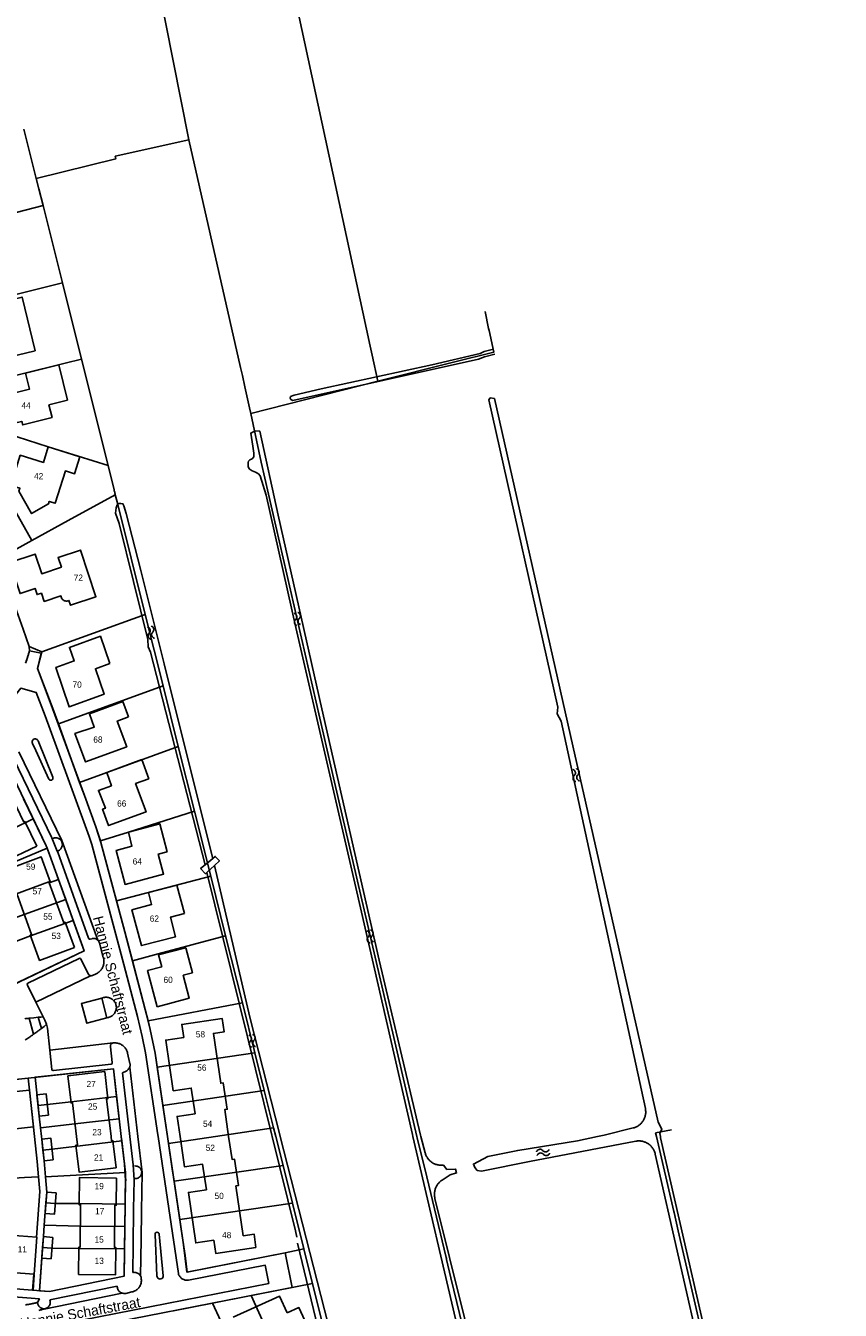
# Model space of a CAD drawing. Extents: x 123992 to 125854, y 449108 to 451911.
# Tile 153 of 175: x 125549 to 125746, y 450958 to 451268. Entities that reach past the tile are written whole.
import ezdxf
from ezdxf.enums import TextEntityAlignment as Align

# ---------------------------------------------------------------- set-up
doc = ezdxf.new("R2010")
doc.units = 0
for name, color, linetype in [('DEFAULT_113', 2, 'CONTINUOUS'), ('DEFAULT_117', 3, 'CONTINUOUS'), ('DEFAULT_21', 8, 'CONTINUOUS'), ('DEFAULT_22', 8, 'CONTINUOUS'), ('DEFAULT_4', 1, 'CONTINUOUS'), ('DEFAULT_48', 141, 'CONTINUOUS'), ('DEFAULT_66', 9, 'CONTINUOUS'), ('DEFAULT_7', 5, 'CONTINUOUS'), ('DEFAULT_99', 9, 'CONTINUOUS'), ('S05_WATER', 141, 'CONTINUOUS')]:
    doc.layers.add(name, color=color, linetype=linetype)

msp = doc.modelspace()

# ---------------------------------------------------------------- linework, layer by layer
at = {"layer": 'DEFAULT_21'}
for points in [[(125596.349, 451356.113), (125632.016, 451190.824), (125632.484, 451188.656), (125633.851, 451182.325)], [(125588.221, 451240.638), (125582.551, 451269.001), (125577.776, 451292.709), (125572.485, 451313.77)], [(125551.34, 451231.33), (125570.59, 451236.046), (125570.444, 451236.647), (125588.221, 451240.638)], [(125588.221, 451240.638), (125600.677, 451185.642), (125601.119, 451183.692), (125601.726, 451181.01), (125602.886, 451175.889), (125603.169, 451174.565)], [(125527.96, 451218.188), (125533.806, 451219.823), (125540.209, 451221.458), (125552.986, 451224.747)], [(125532.554, 451199.844), (125540.872, 451201.918), (125557.649, 451206.102)], [(125661.828, 451189.401), (125660.709, 451194.626), (125660.604, 451195.115), (125659.724, 451199.222)], [(125562.263, 451187.654), (125558.353, 451186.689)], [(125633.851, 451182.325), (125652.133, 451186.949), (125661.828, 451189.401)], [(125661.955, 451189.433), (125661.828, 451189.401)], [(125558.353, 451186.689), (125537.159, 451181.457)], [(125633.851, 451182.325), (125603.169, 451174.565)], [(125603.169, 451174.565), (125605.678, 451162.819), (125623.363, 451085.525), (125643.25, 451000)], [(125539.15, 451171.336), (125554.254, 451166.507), (125568.68, 451161.996)], [(125550.266, 451143.872), (125546.253, 451151.023), (125537.574, 451166.487)], [(125570.447, 451154.931), (125559.047, 451148.684), (125550.266, 451143.872)], [(125550.266, 451143.872), (125542.091, 451139.392)], [(125549.674, 451118.281), (125548.2, 451122.506), (125542.091, 451139.392)], [(125552.658, 451116.998), (125577.679, 451126.014)], [(125548.733, 451114.249), (125548.807, 451114.435), (125548.879, 451114.621), (125548.95, 451114.809), (125549.019, 451114.996), (125549.086, 451115.185), (125549.151, 451115.374), (125549.214, 451115.564), (125549.275, 451115.754), (125549.334, 451115.945), (125549.392, 451116.137), (125549.448, 451116.329), (125549.501, 451116.521), (125549.553, 451116.715), (125549.603, 451116.908), (125549.651, 451117.102), (125549.681, 451117.229)], [(125549.674, 451118.281), (125549.681, 451117.229)], [(125552.658, 451116.998), (125549.674, 451118.281)], [(125552.658, 451116.998), (125551.644, 451112.98), (125555.324, 451103.364), (125556.692, 451099.594)], [(125581.975, 451108.835), (125556.692, 451099.594)], [(125556.692, 451099.594), (125561.807, 451085.499)], [(125585.639, 451094.184), (125561.807, 451085.499)], [(125561.807, 451085.499), (125562.964, 451082.311), (125565.74, 451074.766), (125566.846, 451071.375)], [(125550.617, 451076.667), (125548.265, 451081.544)], [(125589.559, 451078.509), (125573.587, 451073.467), (125566.846, 451071.375)], [(125550.617, 451076.667), (125540.675, 451071.885), (125535.935, 451069.645), (125533.815, 451068.892)], [(125553.962, 451069.628), (125553.764, 451070.141), (125550.617, 451076.667)], [(125553.962, 451069.628), (125536.213, 451062.164)], [(125556.724, 451062.053), (125554.552, 451068.099), (125553.962, 451069.628)], [(125566.846, 451071.375), (125566.98, 451070.966), (125570.742, 451056.871)], [(125593.485, 451062.809), (125570.742, 451056.871)], [(125538.508, 451055.723), (125540.628, 451056.476), (125546.341, 451058.422), (125546.303, 451058.526), (125554.408, 451061.492), (125554.5, 451061.238), (125556.724, 451062.053)], [(125558.46, 451057.223), (125556.724, 451062.053)], [(125540.32, 451050.638), (125548.457, 451053.564), (125558.46, 451057.223)], [(125560.285, 451052.143), (125558.46, 451057.223)], [(125570.742, 451056.871), (125572.725, 451049.443), (125574.574, 451042.44)], [(125560.285, 451052.143), (125549.978, 451048.407), (125544.25, 451046.3), (125542.133, 451045.552)], [(125545.389, 451036.415), (125562.923, 451044.802), (125560.285, 451052.143)], [(125597.079, 451048.44), (125580.807, 451044.111), (125574.574, 451042.44)], [(125574.574, 451042.44), (125577.691, 451030.632), (125578.365, 451027.898)], [(125601.131, 451032.236), (125578.365, 451027.898)], [(125578.365, 451027.898), (125578.881, 451025.806), (125580.043, 451020.118), (125580.556, 451016.723)], [(125604.142, 451020.198), (125580.556, 451016.723)], [(125551.788, 451007.471), (125551.067, 451014.282), (125569.976, 451016.37), (125570.763, 451009.638)], [(125580.556, 451016.723), (125581.948, 451007.513)], [(125543.197, 451013.433), (125549.409, 451014.099), (125549.736, 451011.205), (125550.922, 451000)], [(125606.407, 451011.14), (125581.948, 451007.513)], [(125570.763, 451009.638), (125559.742, 451008.377), (125554.02, 451007.71), (125551.788, 451007.471)], [(125552.367, 451002.092), (125552.062, 451004.885), (125551.788, 451007.471)], [(125570.763, 451009.638), (125571.381, 451004.273)], [(125583.054, 451000), (125581.948, 451007.513)], [(125571.381, 451004.273), (125560.688, 451003.05), (125552.367, 451002.092)], [(125571.381, 451004.273), (125571.873, 451000)], [(125552.595, 451000), (125552.367, 451002.092)], [(125608.67, 451002.093), (125594.597, 451000)], [(125704.765, 451001.583), (125700.933, 451000.885)], [(125700.933, 451000.885), (125701.137, 451000)], [(125550.922, 451000), (125551.561, 450993.961), (125551.899, 450990.283)], [(125552.951, 450996.727), (125552.669, 450999.318), (125552.595, 451000)], [(125571.996, 450998.93), (125555.188, 450996.969), (125552.951, 450996.727)], [(125571.873, 451000), (125571.996, 450998.93)], [(125571.996, 450998.93), (125572.872, 450991.33)], [(125583.301, 450998.32), (125583.054, 451000)], [(125594.597, 451000), (125583.301, 450998.32)], [(125584.643, 450989.192), (125584.198, 450992.22), (125583.301, 450998.32)], [(125643.25, 451000), (125643.319, 450999.703), (125645.659, 450990.225), (125647.996, 450980.497), (125650.334, 450970.768), (125650.392, 450970.525), (125650.451, 450970.282), (125651.503, 450965.904), (125655.009, 450951.312), (125664.146, 450913.289), (125697.145, 450779.904)], [(125701.137, 451000), (125705.312, 450981.874)], [(125553.567, 450990.266), (125553.233, 450994.142), (125552.951, 450996.727)], [(125610.952, 450992.967), (125584.643, 450989.192)], [(125544.25, 450963.361), (125550.475, 450962.879), (125550.761, 450966.765), (125550.822, 450966.761), (125551.478, 450975.692), (125551.418, 450975.696), (125552.228, 450986.716), (125551.899, 450990.283)], [(125551.899, 450990.283), (125548.526, 450990.107), (125545.93, 450989.971)], [(125572.872, 450991.33), (125553.567, 450990.266)], [(125553.567, 450990.266), (125553.885, 450986.567), (125553.695, 450983.98)], [(125572.872, 450991.33), (125572.851, 450983.655)], [(125586, 450979.971), (125584.643, 450989.192)], [(125553.695, 450983.98), (125553.299, 450978.595)], [(125572.851, 450983.655), (125561.713, 450983.795), (125555.939, 450983.814), (125553.695, 450983.98)], [(125572.775, 450978.26), (125572.851, 450983.655)], [(125613.22, 450983.899), (125586, 450979.971)], [(125615.986, 450972.837), (125611.499, 450971.925), (125587.751, 450967.261), (125586.901, 450973.85), (125586, 450979.971)], [(125705.312, 450981.874), (125705.368, 450981.63), (125706.378, 450977.243), (125709.746, 450962.622), (125715.378, 450938.166), (125745.526, 450804.838)], [(125553.299, 450978.595), (125553.094, 450975.813), (125552.898, 450973.217)], [(125572.775, 450978.26), (125561.988, 450978.37), (125553.299, 450978.595)], [(125572.699, 450972.903), (125572.775, 450978.26)], [(125554.515, 450962.566), (125552.156, 450962.75), (125552.898, 450973.217)], [(125572.699, 450972.903), (125561.605, 450972.983), (125555.14, 450973.052), (125552.898, 450973.217)], [(125554.515, 450962.566), (125572.605, 450966.291), (125572.699, 450972.903)], [(125618.07, 450964.507), (125603.276, 450961.612)], [(125603.276, 450961.612), (125593.906, 450959.772)], [(125603.276, 450961.612), (125612.882, 450940.225)], [(125593.906, 450959.772), (125584.526, 450957.93)], [(125593.906, 450959.772), (125597.913, 450951.031), (125597.868, 450951.01), (125599.197, 450947.893), (125599.151, 450947.872), (125603.653, 450937.981)]]:
    msp.add_lwpolyline(points, dxfattribs=at)
at = {"layer": 'DEFAULT_22'}
for points in [[(125548.364, 451243.181), (125551.34, 451231.33)], [(125551.34, 451231.33), (125551.975, 451228.791)], [(125551.975, 451228.791), (125552.986, 451224.747)], [(125552.986, 451224.747), (125557.649, 451206.102)], [(125557.649, 451206.102), (125562.263, 451187.654)], [(125562.263, 451187.654), (125568.68, 451161.996)], [(125568.68, 451161.996), (125570.143, 451156.147), (125570.199, 451155.922), (125570.292, 451155.551), (125570.364, 451155.263), (125570.369, 451155.242), (125570.447, 451154.931)], [(125570.447, 451154.931), (125570.88, 451153.199), (125577.679, 451126.014)], [(125577.679, 451126.014), (125581.975, 451108.835)], [(125581.975, 451108.835), (125585.639, 451094.184)], [(125585.639, 451094.184), (125589.549, 451078.549), (125589.559, 451078.509)], [(125589.559, 451078.509), (125593.485, 451062.809)], [(125593.485, 451062.809), (125597.079, 451048.44)], [(125597.079, 451048.44), (125601.131, 451032.236)], [(125601.131, 451032.236), (125604.142, 451020.198)], [(125604.142, 451020.198), (125606.407, 451011.14)], [(125606.407, 451011.14), (125608.67, 451002.093)], [(125608.67, 451002.093), (125609.193, 451000)], [(125609.193, 451000), (125610.952, 450992.967)], [(125610.952, 450992.967), (125613.22, 450983.899)], [(125613.22, 450983.899), (125615.986, 450972.837)], [(125615.986, 450972.837), (125615.994, 450972.807), (125618.07, 450964.507)], [(125618.07, 450964.507), (125623.486, 450942.852), (125623.497, 450942.806)]]:
    msp.add_lwpolyline(points, dxfattribs=at)
at = {"layer": 'DEFAULT_4'}
for points in [[(125551.114, 451189.717), (125547.912, 451202.644), (125541.115, 451200.949), (125541.969, 451197.537), (125542.707, 451197.72), (125542.947, 451196.761), (125536.762, 451195.219), (125537.827, 451190.962), (125539.769, 451191.446), (125541.071, 451186.207), (125544.942, 451187.165), (125544.702, 451188.135), (125551.114, 451189.717)], [(125558.913, 451177.77), (125556.798, 451186.305), (125548.768, 451184.323), (125549.731, 451180.444), (125543.903, 451179), (125545.618, 451172.111), (125547.851, 451172.658), (125548.071, 451171.801), (125555.164, 451173.551), (125554.396, 451176.655), (125558.913, 451177.77)], [(125561.894, 451164.118), (125554.254, 451166.507), (125553.074, 451162.745), (125547.475, 451164.465), (125545.201, 451157.211), (125547.407, 451156.521), (125547.174, 451155.777), (125550.207, 451150.407), (125554.294, 451152.718), (125554.508, 451153.337), (125555.931, 451152.898), (125558.4, 451160.69), (125560.595, 451160), (125561.894, 451164.118)], [(125557.452, 451130.016), (125557.294, 451130.51), (125553.274, 451129.171), (125552.611, 451131.176), (125551.562, 451130.829), (125551.079, 451132.308), (125547.432, 451131.09), (125544.944, 451138.566), (125551.077, 451140.609), (125552.657, 451135.875), (125557.421, 451137.464), (125556.641, 451139.807), (125561.999, 451141.59), (125565.749, 451130.308), (125559.637, 451128.274), (125559.248, 451129.412), (125559.127, 451129.365)], [(125557.452, 451130.016), (125557.551, 451129.842), (125557.675, 451129.686), (125557.822, 451129.55), (125557.988, 451129.439), (125558.168, 451129.353), (125558.36, 451129.297), (125558.558, 451129.27), (125558.758, 451129.274), (125558.955, 451129.308), (125559.086, 451129.349)], [(125559.086, 451129.349), (125559.127, 451129.365)], [(125569.119, 451114.167), (125566.862, 451120.788), (125559.357, 451118.083), (125560.531, 451114.83), (125556.116, 451113.256), (125559.258, 451103.733), (125567.734, 451106.764), (125565.634, 451112.921), (125569.119, 451114.167)], [(125573.619, 451101.281), (125572.289, 451105.017), (125564.194, 451102.049), (125565.352, 451098.855), (125560.7, 451097.287), (125563.241, 451090.424), (125573.186, 451094.092), (125570.897, 451100.278), (125573.619, 451101.281)], [(125551.464, 451070.111), (125548.63, 451076.011), (125548.333, 451075.868), (125543.896, 451085.113), (125544.193, 451085.257), (125541.354, 451091.137), (125533.263, 451087.271), (125536.095, 451081.368), (125536.392, 451081.511), (125540.842, 451072.298), (125540.545, 451072.155), (125543.382, 451066.245), (125551.464, 451070.111)], [(125578.544, 451086.388), (125576.858, 451090.985), (125568.381, 451087.896), (125569.507, 451084.69), (125566.36, 451083.543), (125568.042, 451079.255), (125567.385, 451079.015), (125568.837, 451075.073), (125577.853, 451078.368), (125575.341, 451085.217), (125578.544, 451086.388)], [(125582.978, 451068.74), (125581.177, 451075.486), (125573.587, 451073.467), (125574.467, 451070.104), (125570.612, 451069.071), (125572.806, 451060.862), (125582.093, 451063.334), (125580.804, 451068.161), (125582.978, 451068.74)], [(125560.568, 451045.589), (125558.321, 451051.719), (125558.011, 451051.607), (125554.5, 451061.238), (125554.811, 451061.352), (125552.558, 451067.492), (125544.143, 451064.418), (125546.396, 451058.272), (125546.707, 451058.386), (125550.195, 451048.775), (125549.885, 451048.661), (125552.135, 451042.515), (125560.568, 451045.589)], [(125587.126, 451053.816), (125585.328, 451060.68), (125578.448, 451058.884), (125579.207, 451055.984), (125574.466, 451054.747), (125576.739, 451046.077), (125584.943, 451048.188), (125583.74, 451052.933), (125587.126, 451053.816)], [(125587.463, 451045.561), (125580.882, 451043.831), (125581.657, 451040.933), (125578.249, 451040.051), (125580.562, 451031.337)], [(125580.562, 451031.337), (125588.297, 451033.367), (125586.835, 451038.937), (125589.049, 451039.518), (125587.463, 451045.561)], [(125597.812, 451000), (125596.856, 451006.483), (125597.46, 451006.572), (125596.521, 451012.929), (125595.918, 451012.84), (125594.142, 451024.871), (125596.705, 451025.248), (125596.225, 451028.504), (125586.503, 451027.048), (125586.985, 451023.905), (125582.635, 451023.271), (125584.438, 451011.059), (125588.791, 451011.698), (125589.71, 451005.5), (125585.357, 451004.857), (125586.077, 451000)], [(125569.403, 451000), (125568.341, 451009.089), (125568.668, 451009.127), (125567.906, 451015.661), (125559, 451014.608), (125559.774, 451008.109), (125560.101, 451008.147), (125561.039, 451000)], [(125525.643, 451000), (125544.128, 451001.95), (125544.164, 451001.622), (125550.678, 451002.305), (125549.736, 451011.205), (125543.23, 451010.528), (125543.265, 451010.2), (125522.327, 451007.99), (125522.293, 451008.318), (125515.761, 451007.645), (125516.557, 451000)], [(125554.299, 451005.125), (125553.738, 451010.314), (125551.514, 451010.065), (125552.062, 451004.885), (125554.299, 451005.125)], [(125555.47, 450994.384), (125554.906, 450999.56), (125552.669, 450999.318), (125553.233, 450994.142), (125555.47, 450994.384)], [(125561.039, 451000), (125561.275, 450997.954), (125560.948, 450997.915), (125561.709, 450991.415), (125570.619, 450992.45)], [(125570.619, 450992.45), (125569.858, 450998.953), (125569.53, 450998.914), (125569.403, 451000)], [(125586.077, 451000), (125587.166, 450992.658), (125591.519, 450993.3), (125592.431, 450987.138), (125588.078, 450986.5), (125589.879, 450974.287), (125594.232, 450974.926), (125594.697, 450971.782), (125604.412, 450973.208)], [(125604.412, 450973.208), (125603.939, 450976.421), (125601.347, 450976.041), (125599.572, 450988.073), (125600.165, 450988.161), (125599.224, 450994.538), (125598.631, 450994.451), (125597.812, 451000)], [(125570.752, 450989.965), (125570.68, 450983.413), (125570.35, 450983.416), (125570.251, 450973.191), (125570.581, 450973.189), (125570.525, 450966.629), (125561.554, 450966.707), (125561.607, 450973.253), (125561.937, 450973.25), (125562.04, 450983.521), (125561.71, 450983.525), (125561.781, 450990.07), (125570.752, 450989.965)], [(125556.129, 450986.401), (125555.748, 450981.221), (125553.504, 450981.387), (125553.885, 450986.567), (125556.129, 450986.401)], [(125551.478, 450975.692), (125550.822, 450966.761), (125544.271, 450967.251), (125544.295, 450967.579), (125523.304, 450969.122), (125523.28, 450968.794), (125516.751, 450969.284), (125517.422, 450978.212), (125523.964, 450977.716), (125523.939, 450977.388), (125544.911, 450975.847), (125544.936, 450976.176), (125551.478, 450975.692)], [(125555.338, 450975.642), (125554.942, 450970.46), (125552.703, 450970.624), (125553.094, 450975.813), (125555.338, 450975.642)], [(125598.882, 450956.337), (125610.112, 450961.44), (125611.951, 450957.403)], [(125611.951, 450957.403), (125614.799, 450958.696), (125618.043, 450951.57)]]:
    msp.add_lwpolyline(points, dxfattribs=at)
at = {"layer": 'DEFAULT_48'}
for points in [[(125662.078, 451188.892), (125659.613, 451188.273), (125658.11, 451187.662), (125613.302, 451177.709), (125612.824, 451177.952), (125612.646, 451178.253), (125612.769, 451178.652), (125613.611, 451179.006), (125620.118, 451180.485), (125646.905, 451186.294), (125658.579, 451189.038), (125659.542, 451189.553), (125661.797, 451190.126)], [(125698.441, 451006.759), (125685.215, 451067.652), (125678.11, 451100.27), (125677.162, 451102.033), (125677.293, 451103.692), (125660.624, 451177.836), (125660.988, 451178.333), (125662.005, 451178.146), (125680.97, 451094.296), (125701.508, 451003.482), (125702.417, 451001.757), (125701.91, 451000.721), (125702.067, 451000)], [(125642.297, 451000), (125642.191, 451000.453), (125628.547, 451060.15), (125614.003, 451122.909), (125606.855, 451154.828), (125605.406, 451159.513), (125605.049, 451159.956), (125604.312, 451160.4), (125603.455, 451160.705), (125602.738, 451161.229), (125602.542, 451161.77), (125602.548, 451162.689), (125602.63, 451163.007), (125602.892, 451163.366), (125603.473, 451163.602), (125603.857, 451164.119), (125603.922, 451165.018), (125603.673, 451166.658), (125603.135, 451169.819), (125604.178, 451170.352), (125605.357, 451170.265), (125609.762, 451150.014), (125620.313, 451103.246), (125634.17, 451042.55), (125644.11, 451000.322), (125644.197, 451000)], [(125592.11, 451065.574), (125578.919, 451116.953), (125578.407, 451118.235), (125578.278, 451119.974), (125571.404, 451147.995), (125570.521, 451150.498), (125570.669, 451151.776), (125570.894, 451152.534), (125571.215, 451152.792), (125571.756, 451152.848), (125572.275, 451152.765), (125572.531, 451152.264), (125573.039, 451150.442), (125576.608, 451136.611), (125582.239, 451114.094), (125588.785, 451087.955), (125593.966, 451067.119)], [(125592.508, 451063.714), (125608.244, 451000.325), (125608.324, 451000)], [(125594.361, 451065.425), (125602.912, 451028.775), (125610.164, 451000.433), (125610.275, 451000)], [(125695.516, 451002.068), (125695.709, 451002.121), (125695.899, 451002.183), (125696.086, 451002.255), (125696.268, 451002.336), (125696.447, 451002.427), (125696.62, 451002.526), (125696.789, 451002.634), (125696.951, 451002.75), (125697.108, 451002.874), (125697.258, 451003.006), (125697.402, 451003.145), (125697.538, 451003.292), (125697.667, 451003.445), (125697.787, 451003.604), (125697.9, 451003.77), (125698.004, 451003.941), (125698.099, 451004.116), (125698.185, 451004.297), (125698.263, 451004.481), (125698.33, 451004.669), (125698.388, 451004.861), (125698.437, 451005.055), (125698.475, 451005.251), (125698.504, 451005.449), (125698.522, 451005.648), (125698.531, 451005.848), (125698.529, 451006.048), (125698.518, 451006.248), (125698.496, 451006.446), (125698.464, 451006.644), (125698.441, 451006.759)], [(125686.904, 451000), (125688.513, 451000.345), (125695.516, 451002.068)], [(125608.324, 451000), (125608.324, 450999.999), (125613.92, 450977.211), (125614.312, 450975.679)], [(125610.275, 451000), (125669.348, 450769.023), (125670.67, 450767.248), (125673.209, 450767.273), (125676.344, 450769.538), (125681.795, 450772.407), (125684.19, 450774.271), (125687.128, 450774.657), (125689.128, 450774.361), (125689.487, 450774.561)], [(125691.324, 450775.505), (125692.958, 450778.146), (125694.391, 450781.287), (125694.347, 450783.425), (125693.621, 450786.641), (125654.765, 450944.961), (125653.452, 450952.213), (125642.297, 450999.999), (125642.297, 451000)], [(125644.197, 451000), (125645.258, 450996.076)], [(125686.904, 451000), (125686.899, 450999.999), (125682.025, 450998.957), (125667.616, 450996.649), (125660.383, 450995.174), (125656.908, 450993.349), (125657.29, 450992.471), (125657.851, 450991.773), (125658.871, 450991.634), (125670.441, 450993.937), (125696.131, 450998.854)], [(125700.853, 450995.766), (125700.804, 450995.96), (125700.745, 450996.151), (125700.677, 450996.339), (125700.6, 450996.524), (125700.514, 450996.704), (125700.419, 450996.88), (125700.316, 450997.051), (125700.204, 450997.217), (125700.084, 450997.377), (125699.957, 450997.531), (125699.822, 450997.679), (125699.68, 450997.82), (125699.531, 450997.953), (125699.376, 450998.079), (125699.214, 450998.198), (125699.047, 450998.308), (125698.875, 450998.41), (125698.698, 450998.503), (125698.517, 450998.587), (125698.332, 450998.663), (125698.143, 450998.729), (125697.952, 450998.786), (125697.757, 450998.833), (125697.561, 450998.871), (125697.363, 450998.899), (125697.164, 450998.917), (125696.964, 450998.926), (125696.764, 450998.924), (125696.564, 450998.913), (125696.365, 450998.892), (125696.168, 450998.861), (125696.131, 450998.854)], [(125702.067, 451000), (125702.067, 450999.998), (125702.134, 450999.699), (125742.827, 450822.211)], [(125645.258, 450996.076), (125645.311, 450995.883), (125645.374, 450995.693), (125645.447, 450995.507), (125645.528, 450995.325), (125645.619, 450995.146), (125645.719, 450994.973), (125645.827, 450994.805), (125645.944, 450994.642), (125646.068, 450994.486), (125646.2, 450994.336), (125646.34, 450994.193), (125646.487, 450994.057), (125646.64, 450993.928), (125646.799, 450993.808), (125646.965, 450993.695), (125647.136, 450993.591), (125647.312, 450993.496), (125647.492, 450993.41), (125647.677, 450993.333), (125647.865, 450993.265), (125648.056, 450993.207), (125648.25, 450993.158), (125648.446, 450993.12), (125648.644, 450993.091), (125648.843, 450993.072), (125648.935, 450993.067)], [(125700.853, 450995.766), (125717.944, 450920.432), (125725.246, 450887.512), (125724.629, 450886.132), (125725.971, 450885.075), (125736.735, 450836.725), (125740.229, 450821.728)], [(125648.935, 450993.067), (125649.692, 450993.034), (125650.534, 450991.996), (125652.633, 450992.121), (125652.874, 450991.182), (125651.296, 450990.739), (125649.38, 450989.488)], [(125649.38, 450989.488), (125649.215, 450989.375), (125649.056, 450989.253), (125648.903, 450989.125), (125648.757, 450988.989), (125648.617, 450988.846), (125648.484, 450988.696), (125648.359, 450988.54), (125648.241, 450988.378), (125648.131, 450988.211), (125648.03, 450988.039), (125647.937, 450987.862), (125647.853, 450987.68), (125647.777, 450987.495), (125647.711, 450987.307), (125647.654, 450987.115), (125647.606, 450986.921), (125647.568, 450986.725), (125647.539, 450986.527), (125647.519, 450986.328), (125647.51, 450986.128), (125647.51, 450985.928), (125647.52, 450985.728), (125647.539, 450985.529), (125647.568, 450985.331), (125647.607, 450985.135), (125647.633, 450985.025)], [(125647.633, 450985.025), (125683.425, 450840.946), (125695.755, 450793.52)]]:
    msp.add_lwpolyline(points, dxfattribs=at)
at = {"layer": 'DEFAULT_66'}
msp.add_lwpolyline([(125619.916, 450951.536), (125614.46, 450974.261)], dxfattribs=at)
at = {"layer": 'DEFAULT_7'}
for points in [[(125593.966, 451067.119), (125592.11, 451065.574)], [(125594.361, 451065.425), (125595.6, 451066.57), (125594.589, 451067.637), (125593.966, 451067.119)], [(125592.11, 451065.574), (125591.024, 451064.67), (125592.193, 451063.422), (125592.508, 451063.714)], [(125592.508, 451063.714), (125594.361, 451065.425)]]:
    msp.add_lwpolyline(points, dxfattribs=at)
at = {"layer": 'DEFAULT_99'}
for points in [[(125548.751, 451114.293), (125548.825, 451114.479), (125548.897, 451114.666), (125548.967, 451114.853), (125549.035, 451115.041), (125549.102, 451115.23), (125549.166, 451115.419), (125549.229, 451115.609), (125549.29, 451115.799), (125549.348, 451115.99), (125549.405, 451116.182), (125549.461, 451116.374), (125549.514, 451116.567), (125549.565, 451116.761), (125549.614, 451116.954), (125549.662, 451117.149), (125549.681, 451117.229)], [(125549.681, 451117.229), (125552.56, 451116.664), (125551.644, 451112.98), (125555.237, 451103.332)], [(125546.438, 451106.673), (125547.647, 451108.277), (125551.314, 451107.198), (125553.505, 451101.556)], [(125555.237, 451103.332), (125562.964, 451082.311), (125565.74, 451074.766), (125566.98, 451070.966), (125572.725, 451049.443), (125577.691, 451030.632), (125578.881, 451025.806), (125580.043, 451020.118), (125582.433, 451004.301), (125583.063, 451000)], [(125553.505, 451101.556), (125556.276, 451094.07), (125564.166, 451072.43), (125564.756, 451070.525), (125572.477, 451041.547), (125575.781, 451028.967), (125576.961, 451024.119), (125577.761, 451020.208), (125580.739, 451000.423), (125580.801, 451000)], [(125551.795, 451095.55), (125551.69, 451095.72), (125551.545, 451095.856), (125551.368, 451095.948), (125551.173, 451095.991), (125550.974, 451095.981), (125550.785, 451095.918), (125550.619, 451095.807), (125550.488, 451095.657), (125550.402, 451095.477), (125550.366, 451095.281), (125550.384, 451095.082), (125550.453, 451094.895), (125550.455, 451094.892)], [(125554.394, 451086.306), (125551.246, 451093.153), (125550.455, 451094.892)], [(125551.795, 451095.55), (125555.344, 451086.728)], [(125492.656, 451010.809), (125501.86, 451015.339), (125512.448, 451020.494), (125543.255, 451035.394), (125562.923, 451044.802), (125554.552, 451068.099), (125553.764, 451070.141), (125542.439, 451093.625), (125540.643, 451092.562)], [(125545.916, 451091.121), (125555.095, 451072.067), (125556.423, 451068.91)], [(125547.142, 451092.874), (125557.512, 451071.436), (125566.245, 451047.364)], [(125554.394, 451086.306), (125554.515, 451086.148), (125554.686, 451086.048), (125554.883, 451086.019), (125555.076, 451086.065), (125555.238, 451086.181), (125555.344, 451086.349), (125555.38, 451086.545), (125555.344, 451086.728)], [(125556.423, 451068.91), (125556.613, 451068.97), (125556.795, 451069.054), (125556.965, 451069.159), (125557.121, 451069.284), (125557.261, 451069.427), (125557.382, 451069.586), (125557.483, 451069.758), (125557.562, 451069.942), (125557.617, 451070.134), (125557.649, 451070.331), (125557.657, 451070.531), (125557.64, 451070.73), (125557.599, 451070.926), (125557.534, 451071.115), (125557.447, 451071.295), (125557.338, 451071.462), (125557.21, 451071.616), (125557.063, 451071.752), (125556.902, 451071.869), (125556.727, 451071.966), (125556.542, 451072.041), (125556.348, 451072.093), (125556.15, 451072.12), (125555.951, 451072.123), (125555.752, 451072.102), (125555.557, 451072.056), (125555.463, 451072.025)], [(125556.423, 451068.91), (125556.543, 451068.625), (125563.975, 451047.852), (125564.13, 451047.674), (125564.38, 451047.66), (125564.748, 451047.756)], [(125564.748, 451047.756), (125564.842, 451047.78)], [(125566.245, 451047.364), (125566.097, 451047.498), (125565.932, 451047.611), (125565.753, 451047.701), (125565.564, 451047.766), (125565.368, 451047.805), (125565.169, 451047.817), (125564.969, 451047.803), (125564.842, 451047.78)], [(125566.616, 451046.711), (125566.551, 451046.9), (125566.462, 451047.079), (125566.349, 451047.244), (125566.245, 451047.364)], [(125566.616, 451046.711), (125567.548, 451043.244)], [(125549.333, 451037.046), (125561.681, 451042.985)], [(125561.681, 451042.985), (125561.718, 451043.003)], [(125562.143, 451042.841), (125562.007, 451042.983), (125561.814, 451043.025), (125561.718, 451043.003)], [(125562.143, 451042.841), (125563.931, 451039.192)], [(125565.788, 451039.266), (125565.966, 451039.357), (125566.139, 451039.458), (125566.305, 451039.569), (125566.464, 451039.69), (125566.615, 451039.821), (125566.759, 451039.96), (125566.893, 451040.108), (125567.019, 451040.264), (125567.135, 451040.427), (125567.241, 451040.596), (125567.337, 451040.772), (125567.421, 451040.953), (125567.495, 451041.139), (125567.558, 451041.329), (125567.608, 451041.522), (125567.648, 451041.718), (125567.675, 451041.916), (125567.69, 451042.116), (125567.694, 451042.316), (125567.685, 451042.515), (125567.664, 451042.714), (125567.631, 451042.912), (125567.587, 451043.107), (125567.548, 451043.244)], [(125551.265, 451032.464), (125564.444, 451038.823)], [(125563.931, 451039.192), (125564.05, 451039.032), (125564.208, 451038.91), (125564.392, 451038.834), (125564.444, 451038.823)], [(125564.444, 451038.823), (125564.643, 451038.814), (125564.838, 451038.858), (125564.904, 451038.887)], [(125565.788, 451039.266), (125564.904, 451038.887)], [(125549.333, 451037.046), (125549.198, 451036.902), (125549.163, 451036.708), (125549.217, 451036.553)], [(125551.265, 451032.464), (125549.217, 451036.553)], [(125551.265, 451032.464), (125553.052, 451028.895)], [(125567.18, 451033.432), (125562.242, 451032.103), (125563.591, 451027.341), (125568.425, 451028.629)], [(125567.18, 451033.432), (125567.558, 451033.534)], [(125567.18, 451033.432), (125568.425, 451028.629)], [(125568.788, 451028.729), (125568.98, 451028.783), (125569.168, 451028.853), (125569.349, 451028.937), (125569.523, 451029.036), (125569.688, 451029.148), (125569.844, 451029.274), (125569.989, 451029.411), (125570.123, 451029.56), (125570.244, 451029.719), (125570.352, 451029.887), (125570.446, 451030.064), (125570.526, 451030.247), (125570.59, 451030.436), (125570.639, 451030.63), (125570.673, 451030.827), (125570.69, 451031.027), (125570.691, 451031.227), (125570.676, 451031.426), (125570.645, 451031.623), (125570.599, 451031.818), (125570.536, 451032.008), (125570.459, 451032.192), (125570.367, 451032.37), (125570.261, 451032.539), (125570.142, 451032.7), (125570.01, 451032.85), (125569.867, 451032.99), (125569.712, 451033.117), (125569.548, 451033.231), (125569.376, 451033.332), (125569.196, 451033.419), (125569.009, 451033.49), (125568.817, 451033.547), (125568.621, 451033.588), (125568.423, 451033.613), (125568.223, 451033.622), (125568.024, 451033.615), (125567.825, 451033.591), (125567.629, 451033.552), (125567.558, 451033.534)], [(125551.837, 451028.78), (125550.725, 451028.665), (125549.615, 451028.54)], [(125553.052, 451028.895), (125552.444, 451028.839), (125551.837, 451028.78)], [(125551.837, 451028.78), (125552.596, 451026.076)], [(125553.052, 451028.895), (125553.459, 451028.082), (125553.857, 451027.083)], [(125568.788, 451028.729), (125568.425, 451028.629)], [(125549.615, 451028.54), (125549.416, 451028.517), (125549.218, 451028.493), (125549.019, 451028.469), (125548.821, 451028.445), (125548.622, 451028.421)], [(125549.615, 451028.54), (125550.711, 451024.674)], [(125550.711, 451024.674), (125550.874, 451024.79), (125551.036, 451024.907), (125551.198, 451025.024), (125551.36, 451025.142), (125551.521, 451025.261), (125551.681, 451025.38), (125551.841, 451025.5), (125552.001, 451025.62), (125552.161, 451025.741), (125552.319, 451025.862), (125552.478, 451025.984), (125552.596, 451026.076)], [(125552.596, 451026.076), (125553.23, 451026.575), (125553.857, 451027.083)], [(125553.857, 451027.083), (125554.043, 451026.183), (125554.621, 451020.848)], [(125548.64, 451023.265), (125548.808, 451023.374), (125548.975, 451023.484), (125549.142, 451023.594), (125549.308, 451023.705), (125549.474, 451023.817), (125549.64, 451023.929), (125549.805, 451024.042), (125549.97, 451024.155), (125550.135, 451024.269), (125550.299, 451024.383), (125550.462, 451024.498), (125550.626, 451024.613), (125550.711, 451024.674)], [(125554.621, 451020.848), (125569.935, 451022.592)], [(125569.934, 451022.592), (125569.74, 451022.544), (125569.565, 451022.449), (125569.42, 451022.313), (125569.313, 451022.144), (125569.253, 451021.953), (125569.244, 451021.754), (125569.256, 451021.664)], [(125573.414, 451020.116), (125573.363, 451020.309), (125573.3, 451020.499), (125573.225, 451020.684), (125573.139, 451020.865), (125573.041, 451021.04), (125572.934, 451021.208), (125572.816, 451021.369), (125572.688, 451021.523), (125572.551, 451021.669), (125572.405, 451021.806), (125572.251, 451021.933), (125572.089, 451022.051), (125571.92, 451022.158), (125571.745, 451022.255), (125571.565, 451022.34), (125571.379, 451022.415), (125571.189, 451022.477), (125570.996, 451022.528), (125570.799, 451022.567), (125570.601, 451022.593), (125570.402, 451022.607), (125570.202, 451022.609), (125570.002, 451022.598), (125569.934, 451022.592)], [(125555.129, 451016.168), (125554.621, 451020.848)], [(125569.716, 451017.846), (125569.256, 451021.664)], [(125573.414, 451020.116), (125573.976, 451017.602)], [(125492.624, 451008.013), (125549.409, 451014.099), (125569.976, 451016.37), (125571.895, 451000)], [(125569.445, 451017.464), (125555.475, 451015.936)], [(125569.445, 451017.464), (125569.622, 451017.549), (125569.717, 451017.722), (125569.722, 451017.797)], [(125569.716, 451017.846), (125569.722, 451017.797)], [(125572.14, 451015.38), (125572.334, 451015.429), (125572.523, 451015.493), (125572.708, 451015.57), (125572.886, 451015.662), (125573.056, 451015.766), (125573.218, 451015.883), (125573.371, 451016.012), (125573.514, 451016.152), (125573.645, 451016.303), (125573.765, 451016.463), (125573.873, 451016.631), (125573.909, 451016.695)], [(125573.909, 451016.695), (125573.972, 451016.885), (125574.009, 451017.081), (125574.018, 451017.281), (125574.001, 451017.48), (125573.989, 451017.545)], [(125573.909, 451016.695), (125575.877, 451000)], [(125573.976, 451017.602), (125573.989, 451017.545)], [(125555.129, 451016.168), (125555.225, 451015.997), (125555.409, 451015.929), (125555.475, 451015.936)], [(125572.14, 451015.38), (125573.939, 451000)], [(125583.063, 451000), (125586.574, 450976.046), (125587.282, 450971.231), (125587.765, 450967.264), (125611.499, 450971.925), (125613.145, 450963.55), (125554.76, 450952.084)], [(125571.895, 451000), (125572.676, 450993.343), (125572.959, 450989.311)], [(125573.939, 451000), (125574.741, 450993.148)], [(125575.877, 451000), (125576.901, 450991.312), (125576.771, 450981.981), (125576.655, 450975.092), (125576.522, 450966.3)], [(125580.801, 451000), (125583.366, 450982.578), (125585.679, 450966.891)], [(125515.466, 450965.605), (125554.515, 450962.566), (125572.605, 450966.291), (125572.932, 450989.339), (125572.659, 450993.331)], [(125574.741, 450993.151), (125574.959, 450989.535)], [(125575.269, 450989.845), (125575.469, 450989.854), (125575.665, 450989.89), (125575.856, 450989.95), (125576.036, 450990.036), (125576.204, 450990.144), (125576.357, 450990.274), (125576.491, 450990.422), (125576.604, 450990.586), (125576.695, 450990.764), (125576.761, 450990.953), (125576.803, 450991.148), (125576.818, 450991.348), (125576.807, 450991.547), (125576.77, 450991.744), (125576.707, 450991.933), (125576.621, 450992.113), (125576.511, 450992.28), (125576.38, 450992.432), (125576.231, 450992.564), (125576.065, 450992.676), (125575.886, 450992.765), (125575.697, 450992.83), (125575.501, 450992.87), (125575.302, 450992.884), (125575.102, 450992.871), (125575.082, 450992.868)], [(125574.643, 450967.16), (125574.743, 450973.783), (125574.863, 450982.456), (125574.968, 450989.543)], [(125581.049, 450976.382), (125581.011, 450976.577), (125580.9, 450976.741), (125580.733, 450976.849), (125580.537, 450976.883), (125580.344, 450976.837), (125580.184, 450976.719), (125580.083, 450976.548), (125580.057, 450976.354)], [(125580.057, 450976.354), (125580.491, 450966.339)], [(125581.049, 450976.382), (125582.014, 450966.385)], [(125552.156, 450962.746), (125552.722, 450970.503)], [(125550.057, 450953.204), (125607.479, 450964.505), (125606.637, 450968.901), (125588.086, 450965.297)], [(125576.716, 450965.608), (125576.693, 450965.806), (125576.646, 450966.001), (125576.577, 450966.188), (125576.486, 450966.366), (125576.375, 450966.533), (125576.245, 450966.684), (125576.098, 450966.82), (125575.936, 450966.937), (125575.761, 450967.035), (125575.576, 450967.111), (125575.384, 450967.165), (125575.186, 450967.196), (125574.987, 450967.203), (125574.788, 450967.187), (125574.643, 450967.16)], [(125585.679, 450966.891), (125585.74, 450966.701), (125585.819, 450966.517), (125585.914, 450966.341), (125586.024, 450966.174), (125586.149, 450966.018), (125586.288, 450965.875), (125586.44, 450965.744), (125586.602, 450965.628), (125586.775, 450965.527), (125586.956, 450965.443), (125587.144, 450965.375), (125587.338, 450965.325), (125587.535, 450965.292), (125587.735, 450965.278), (125587.934, 450965.282), (125588.086, 450965.297)], [(125516.118, 450963.601), (125552.113, 450960.8), (125551.674, 450959.924)], [(125550.587, 450962.861), (125550.852, 450966.63)], [(125554.604, 450960.551), (125570.926, 450963.878)], [(125570.926, 450963.878), (125570.928, 450963.678), (125570.954, 450963.48), (125571.003, 450963.286), (125571.074, 450963.099), (125571.166, 450962.922), (125571.279, 450962.757), (125571.41, 450962.606), (125571.558, 450962.472), (125571.72, 450962.355), (125571.896, 450962.259), (125572.081, 450962.184), (125572.274, 450962.131), (125572.471, 450962.101), (125572.671, 450962.094), (125572.87, 450962.111), (125572.962, 450962.127)], [(125574.442, 450962.466), (125574.637, 450962.512), (125574.827, 450962.572), (125575.014, 450962.644), (125575.194, 450962.73), (125575.369, 450962.828), (125575.536, 450962.938), (125575.694, 450963.06), (125575.844, 450963.192), (125575.985, 450963.335), (125576.115, 450963.486), (125576.234, 450963.647), (125576.341, 450963.816), (125576.437, 450963.991), (125576.52, 450964.173), (125576.59, 450964.361), (125576.646, 450964.552), (125576.689, 450964.748), (125576.719, 450964.945), (125576.734, 450965.145), (125576.736, 450965.345), (125576.723, 450965.544), (125576.716, 450965.608)], [(125580.491, 450966.339), (125580.52, 450966.142), (125580.598, 450965.958), (125580.722, 450965.802), (125580.882, 450965.683), (125581.067, 450965.609), (125581.265, 450965.587), (125581.463, 450965.616), (125581.646, 450965.695), (125581.802, 450965.82), (125581.92, 450965.98), (125581.993, 450966.166), (125582.015, 450966.364), (125582.014, 450966.385)], [(125551.671, 450959.915), (125551.687, 450959.716), (125551.729, 450959.52), (125551.797, 450959.332), (125551.888, 450959.154), (125552.001, 450958.99), (125552.135, 450958.842), (125552.288, 450958.712), (125552.455, 450958.604), (125552.636, 450958.518), (125552.826, 450958.456), (125553.023, 450958.42), (125553.222, 450958.41), (125553.421, 450958.426), (125553.617, 450958.467), (125553.805, 450958.534), (125553.983, 450958.625), (125554.148, 450958.738), (125554.297, 450958.872), (125554.427, 450959.024), (125554.536, 450959.191), (125554.622, 450959.371), (125554.684, 450959.561), (125554.72, 450959.758), (125554.731, 450959.957), (125554.716, 450960.157), (125554.675, 450960.352), (125554.608, 450960.541), (125554.604, 450960.551)], [(125552.876, 450958.233), (125572.073, 450962.164)], [(125572.962, 450962.127), (125574.442, 450962.466)], [(125548.715, 450959.32), (125548.912, 450959.356), (125549.108, 450959.392), (125549.305, 450959.429), (125549.501, 450959.467), (125549.698, 450959.505), (125549.894, 450959.543), (125550.09, 450959.583), (125550.286, 450959.623), (125550.482, 450959.663), (125550.678, 450959.704), (125550.873, 450959.746), (125551.069, 450959.789), (125551.264, 450959.832), (125551.459, 450959.875), (125551.654, 450959.919), (125551.674, 450959.924)], [(125551.993, 450958.02), (125552.188, 450958.066), (125552.382, 450958.112), (125552.577, 450958.159), (125552.771, 450958.207), (125552.876, 450958.233)]]:
    msp.add_lwpolyline(points, dxfattribs=at)
at = {"layer": 'S05_WATER'}
for points in [[(125613.983, 451124.841), (125614.118, 451124.988), (125614.215, 451125.163), (125614.268, 451125.355), (125614.276, 451125.555), (125614.236, 451125.75), (125614.152, 451125.931), (125614.028, 451126.088), (125613.871, 451126.211), (125613.69, 451126.294), (125613.654, 451126.305)], [(125613.983, 451124.841), (125613.848, 451124.694), (125613.751, 451124.52), (125613.698, 451124.328), (125613.69, 451124.128), (125613.73, 451123.933), (125613.814, 451123.752), (125613.938, 451123.595), (125614.094, 451123.472), (125614.276, 451123.389), (125614.312, 451123.378)], [(125614.861, 451125.039), (125614.996, 451125.186), (125615.093, 451125.36), (125615.146, 451125.552), (125615.154, 451125.752), (125615.114, 451125.947), (125615.03, 451126.128), (125614.906, 451126.285), (125614.75, 451126.408), (125614.568, 451126.491), (125614.532, 451126.502)], [(125614.861, 451125.039), (125614.726, 451124.892), (125614.629, 451124.717), (125614.576, 451124.525), (125614.568, 451124.325), (125614.608, 451124.13), (125614.692, 451123.949), (125614.816, 451123.792), (125614.973, 451123.669), (125615.154, 451123.586), (125615.19, 451123.575)], [(125578.605, 451121.545), (125578.733, 451121.698), (125578.822, 451121.877), (125578.867, 451122.071), (125578.866, 451122.27), (125578.818, 451122.464), (125578.726, 451122.641), (125578.595, 451122.792), (125578.433, 451122.909), (125578.248, 451122.984), (125578.212, 451122.993)], [(125579.473, 451121.781), (125579.602, 451121.934), (125579.691, 451122.112), (125579.736, 451122.306), (125579.734, 451122.506), (125579.686, 451122.7), (125579.595, 451122.877), (125579.464, 451123.028), (125579.302, 451123.144), (125579.117, 451123.219), (125579.081, 451123.228)], [(125579.473, 451121.781), (125579.345, 451121.628), (125579.256, 451121.449), (125579.211, 451121.255), (125579.212, 451121.056), (125579.26, 451120.862), (125579.352, 451120.685), (125579.483, 451120.534), (125579.645, 451120.417), (125579.83, 451120.342), (125579.866, 451120.333)], [(125578.605, 451121.545), (125578.476, 451121.392), (125578.387, 451121.214), (125578.342, 451121.02), (125578.344, 451120.82), (125578.392, 451120.626), (125578.483, 451120.449), (125578.614, 451120.298), (125578.776, 451120.182), (125578.961, 451120.107), (125578.997, 451120.098)], [(125681.277, 451087.144), (125681.41, 451087.293), (125681.505, 451087.469), (125681.555, 451087.662), (125681.56, 451087.861), (125681.518, 451088.056), (125681.431, 451088.236), (125681.305, 451088.391), (125681.147, 451088.512), (125680.964, 451088.593), (125680.928, 451088.603)], [(125682.153, 451087.354), (125682.285, 451087.503), (125682.38, 451087.678), (125682.431, 451087.871), (125682.435, 451088.071), (125682.393, 451088.266), (125682.307, 451088.446), (125682.181, 451088.6), (125682.022, 451088.722), (125681.84, 451088.802), (125681.804, 451088.813)], [(125681.277, 451087.144), (125681.145, 451086.995), (125681.05, 451086.82), (125680.999, 451086.627), (125680.995, 451086.427), (125681.037, 451086.232), (125681.123, 451086.052), (125681.249, 451085.898), (125681.408, 451085.776), (125681.59, 451085.696), (125681.626, 451085.685)], [(125682.153, 451087.354), (125682.02, 451087.205), (125681.925, 451087.029), (125681.875, 451086.836), (125681.87, 451086.637), (125681.912, 451086.442), (125681.999, 451086.262), (125682.125, 451086.107), (125682.283, 451085.986), (125682.466, 451085.905), (125682.502, 451085.895)], [(125631.563, 451048.208), (125631.692, 451048.361), (125631.782, 451048.539), (125631.827, 451048.733), (125631.826, 451048.933), (125631.779, 451049.127), (125631.687, 451049.304), (125631.557, 451049.455), (125631.395, 451049.572), (125631.211, 451049.648), (125631.175, 451049.657)], [(125631.563, 451048.208), (125631.435, 451048.056), (125631.345, 451047.878), (125631.3, 451047.683), (125631.3, 451047.484), (125631.348, 451047.29), (125631.439, 451047.113), (125631.569, 451046.961), (125631.731, 451046.845), (125631.916, 451046.769), (125631.952, 451046.76)], [(125632.433, 451048.442), (125632.561, 451048.594), (125632.651, 451048.772), (125632.696, 451048.967), (125632.696, 451049.166), (125632.648, 451049.36), (125632.557, 451049.537), (125632.427, 451049.689), (125632.265, 451049.805), (125632.08, 451049.881), (125632.044, 451049.89)], [(125632.433, 451048.442), (125632.304, 451048.289), (125632.214, 451048.111), (125632.169, 451047.917), (125632.17, 451047.717), (125632.217, 451047.523), (125632.309, 451047.346), (125632.439, 451047.195), (125632.601, 451047.078), (125632.785, 451047.002), (125632.821, 451046.993)], [(125603.051, 451022.985), (125603.182, 451023.136), (125603.274, 451023.313), (125603.322, 451023.507), (125603.324, 451023.706), (125603.279, 451023.901), (125603.19, 451024.079), (125603.062, 451024.232), (125602.902, 451024.351), (125602.719, 451024.43), (125602.682, 451024.44)], [(125603.051, 451022.985), (125602.92, 451022.835), (125602.828, 451022.658), (125602.78, 451022.464), (125602.778, 451022.265), (125602.822, 451022.07), (125602.911, 451021.892), (125603.039, 451021.739), (125603.2, 451021.62), (125603.383, 451021.541), (125603.419, 451021.531)], [(125603.923, 451023.207), (125604.054, 451023.357), (125604.146, 451023.534), (125604.194, 451023.728), (125604.196, 451023.927), (125604.152, 451024.122), (125604.063, 451024.3), (125603.935, 451024.453), (125603.774, 451024.572), (125603.591, 451024.651), (125603.555, 451024.661)], [(125603.923, 451023.207), (125603.792, 451023.056), (125603.7, 451022.879), (125603.652, 451022.685), (125603.65, 451022.486), (125603.695, 451022.291), (125603.784, 451022.113), (125603.912, 451021.96), (125604.072, 451021.841), (125604.255, 451021.762), (125604.292, 451021.752)], [(125673.66, 450996.587), (125673.52, 450996.729), (125673.35, 450996.834), (125673.161, 450996.896), (125672.962, 450996.913), (125672.764, 450996.883), (125672.58, 450996.808), (125672.418, 450996.691), (125672.287, 450996.541), (125672.195, 450996.363), (125672.183, 450996.328)], [(125673.816, 450995.701), (125673.675, 450995.842), (125673.506, 450995.947), (125673.316, 450996.01), (125673.117, 450996.027), (125672.92, 450995.997), (125672.735, 450995.921), (125672.573, 450995.805), (125672.443, 450995.654), (125672.351, 450995.477), (125672.338, 450995.442)], [(125673.66, 450996.587), (125673.801, 450996.446), (125673.97, 450996.341), (125674.16, 450996.278), (125674.359, 450996.261), (125674.556, 450996.291), (125674.741, 450996.367), (125674.903, 450996.483), (125675.033, 450996.634), (125675.125, 450996.811), (125675.138, 450996.846)], [(125673.816, 450995.701), (125673.956, 450995.559), (125674.126, 450995.454), (125674.315, 450995.392), (125674.514, 450995.375), (125674.712, 450995.405), (125674.896, 450995.48), (125675.058, 450995.597), (125675.189, 450995.747), (125675.281, 450995.925), (125675.293, 450995.96)]]:
    msp.add_lwpolyline(points, dxfattribs=at)

# ---------------------------------------------------------------- texts
at = {"layer": 'DEFAULT_113'}
for s, p in [('44', (125548.89, 451176.504)), ('42', (125551.937, 451159.437)), ('72', (125561.516, 451134.919)), ('70', (125561.221, 451109.103)), ('68', (125566.244, 451095.83)), ('66', (125571.983, 451080.404)), ('59', (125550.018, 451065.154)), ('64', (125575.75, 451066.414)), ('57', (125551.593, 451059.21)), ('55', (125554.16, 451053.088)), ('62', (125579.875, 451052.603)), ('53', (125556.169, 451048.424)), ('60', (125583.199, 451037.829)), ('58', (125590.996, 451024.668)), ('56', (125591.346, 451016.632)), ('27', (125564.615, 451012.669)), ('25', (125564.966, 451007.228)), ('23', (125566.019, 451001.04)), ('54', (125592.728, 451003.071)), ('52', (125593.387, 450997.277)), ('21', (125566.416, 450994.934)), ('19', (125566.555, 450988.006)), ('50', (125595.525, 450985.647)), ('17', (125566.663, 450981.954)), ('48', (125597.342, 450976.201)), ('11', (125547.988, 450972.764)), ('15', (125566.546, 450975.133)), ('13', (125566.555, 450969.993))]:
    msp.add_text(s, height=1.5, dxfattribs=at).set_placement(p, align=Align.MIDDLE_CENTER)
at = {"layer": 'DEFAULT_117'}
for rotation, p in [(284.42553, (125569.869, 451038.939)), (10.42265, (125561.993, 450957.423))]:
    msp.add_text('Hannie Schaftstraat', height=2.5, rotation=rotation, dxfattribs=at).set_placement(p, align=Align.MIDDLE_CENTER)

doc.saveas('drawing.dxf')
